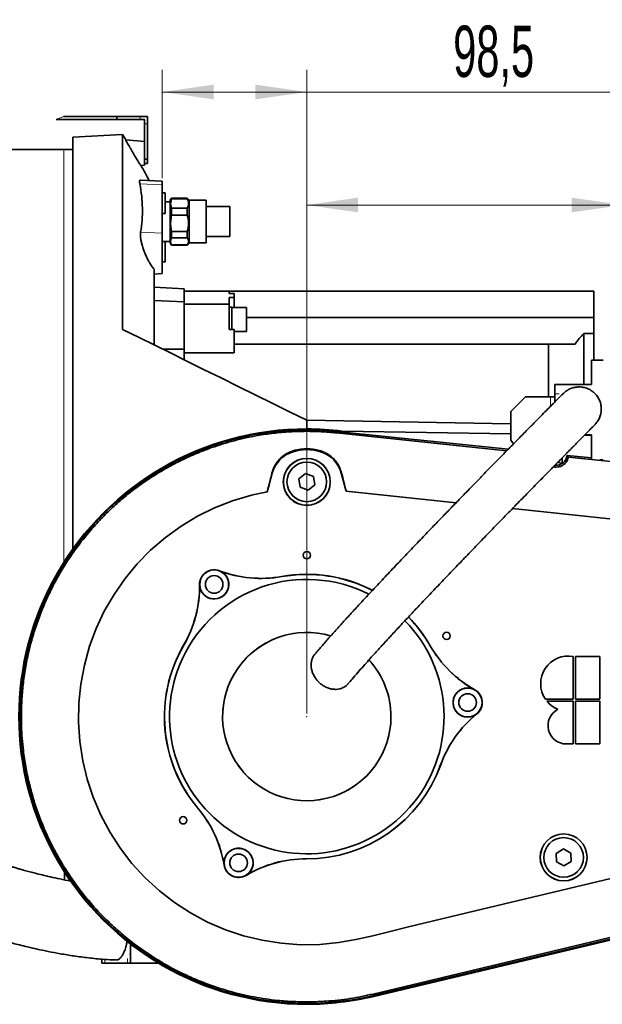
# Model space of a CAD drawing. Header units: millimetres. Extents: x 0 to 11920, y 0 to 8400.
# Tile 53 of 120: x 8108 to 8902, y 1180 to 2523. Entities that reach past the tile are written whole.
import ezdxf

# ---------------------------------------------------------------- set-up
doc = ezdxf.new("R2010")
doc.units = ezdxf.units.MM
doc.header["$LTSCALE"] = 20
doc.header["$PDSIZE"] = -1
doc.styles.add('SLDTEXTSTYLE0', font='TXT', dxfattribs={"width": 0.605})
doc.dimstyles.new('SLDDIMSTYLE13', dxfattribs={"dimtxt": 70, "dimasz": 70, "dimexe": 0, "dimexo": 0.0625, "dimgap": 17.5, "dimtad": 1, "dimdec": 1, "dimlfac": 0.5, "dimrnd": 1e-09, "dimzin": 12, "dimdsep": 46, "dimtxsty": 'SLDTEXTSTYLE0', "dimsah": 1, "dimcen": 0.09, "dimadec": 0, "dimazin": 3, "dimtfac": 1, "dimtofl": 0, "dimtmove": 0, "dimatfit": 3, "dimfxl": 1, "dimfrac": 2, "dimtolj": 1, "dimtzin": 12, "dimarcsym": 0})

# ---------------------------------------------------------------- blocks, each defined once
blk = doc.blocks.new('SW_SYMBOL_HOLE_DEPTH')
at = {"color": 0, "linetype": 'Continuous', "lineweight": 18}
for p, q in [((0, 17500), (16000, 17500)), ((8000, 17500), (8000, 1500)), ((2000, 11100), (8000, 1500)), ((14000, 11100), (8000, 1500))]:
    blk.add_line(p, q, dxfattribs=at)
blk = doc.blocks.new('_D_76')
at = {"color": 7, "linetype": 'Continuous', "lineweight": 0}
for p, q in [((8302.4, 2306.8), (8302.4, 2454.4)), ((8499.4, 1576.8), (8499.4, 2454.4)), ((8499.4, 2424.4), (8302.4, 2424.4)), ((8499.4, 2424.4), (9495.8, 2424.4))]:
    blk.add_line(p, q, dxfattribs=at)
at = {"color": 7, "linetype": 'Continuous', "lineweight": 18}
for points in [[(8302.4, 2424.4), (8372.4, 2414.4), (8372.4, 2434.4)], [(8499.4, 2424.4), (8429.4, 2434.4), (8429.4, 2414.4)]]:
    blk.add_solid(points, dxfattribs=at)
at = {"color": 7, "linetype": 'Continuous', "lineweight": 18, "xscale": 0.004511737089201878, "yscale": 0.004511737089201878, "zscale": 0.004511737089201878}
blk.add_blockref('SW_SYMBOL_HOLE_DEPTH', (9260.1, 2434.6), dxfattribs=at)
at = {"color": 7, "linetype": 'Continuous', "lineweight": 18, "char_height": 70, "attachment_point": 1, "style": 'SLDTEXTSTYLE0'}
for s, insert in [('98,5', (8698.9, 2514.9)), ('(2x M12', (8912.3, 2514.9)), ('19)', (9356.8, 2514.9))]:
    blk.add_mtext(s, dxfattribs=dict(at, insert=insert))
blk = doc.blocks.new('_D_77')
at = {"color": 7, "linetype": 'Continuous', "lineweight": 0}
for p, q in [((8499.4, 1576.8), (8499.4, 2300.3)), ((8930.4, 1959.4), (8930.4, 2300.3)), ((8499.4, 2270.3), (8930.4, 2270.3)), ((8930.4, 2270.3), (9741, 2270.3))]:
    blk.add_line(p, q, dxfattribs=at)
at = {"color": 7, "linetype": 'Continuous', "lineweight": 18}
for points in [[(8499.4, 2270.3), (8569.4, 2260.3), (8569.4, 2280.3)], [(8930.4, 2270.3), (8860.4, 2280.3), (8860.4, 2260.3)]]:
    blk.add_solid(points, dxfattribs=at)
at = {"color": 7, "linetype": 'Continuous', "lineweight": 18, "xscale": 0.004511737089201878, "yscale": 0.004511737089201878, "zscale": 0.004511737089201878}
blk.add_blockref('SW_SYMBOL_HOLE_DEPTH', (9505.4, 2280.4), dxfattribs=at)
at = {"color": 7, "linetype": 'Continuous', "lineweight": 18, "char_height": 70, "attachment_point": 1, "style": 'SLDTEXTSTYLE0'}
for s, insert in [('(M12', (9285.8, 2360.7)), ('19)', (9602, 2360.7)), ('215,5', (9019, 2360.7))]:
    blk.add_mtext(s, dxfattribs=dict(at, insert=insert))

msp = doc.modelspace()

# ---------------------------------------------------------------- linework, layer by layer
at = {"color": 7, "linetype": 'Continuous', "lineweight": 35}
for p, q in [((8167.695929, 2390.789697), (8240.400527, 2390.789697)), ((8240.400527, 2386.789749), (8240.400527, 2390.789697)), ((8272.400533, 2390.789697), (8240.400527, 2390.789697)), ((8272.400533, 2390.789697), (8282.400523, 2390.789697)), ((8282.400523, 2380.789707), (8282.400523, 2390.789697)), ((8157.997747, 2386.789749), (8240.400527, 2386.789749)), ((8272.400533, 2386.789749), (8240.400527, 2386.789749)), ((8272.400533, 2386.789749), (8278.40053, 2386.789749)), ((8278.40053, 2380.789707), (8278.40053, 2386.789749)), ((8278.40053, 2348.739693), (8278.40053, 2380.789707)), ((8282.400523, 2332.789729), (8282.400523, 2380.789707)), ((8248.400529, 2366.353462), (8180.40054, 2362.7897)), ((8180.40054, 1801.111529), (8180.40054, 2362.7897)), ((8248.400529, 2366.353462), (8248.400529, 2100.789735)), ((8278.40053, 2356.889436), (8252.62775, 2359.14428)), ((8168.400515, 2345.78974), (8082.40052, 2345.78974)), ((8180.40054, 2345.78974), (8168.400515, 2345.78974)), ((8278.40053, 2332.839796), (8278.40053, 2348.739693)), ((8278.40053, 2324.690053), (8273.18043, 2324.233363)), ((8278.40053, 2332.789729), (8278.40053, 2332.839796)), ((8278.40053, 2332.789729), (8282.400523, 2332.789729)), ((8278.40053, 2332.722494), (8278.40053, 2332.789729)), ((8278.40053, 2326.85704), (8278.40053, 2332.722494)), ((8278.40053, 2326.789806), (8278.40053, 2326.85704)), ((8278.40053, 2324.690053), (8278.40053, 2326.789806)), ((8282.400523, 2326.789806), (8278.40053, 2326.789806)), ((8282.400523, 2332.789729), (8282.400523, 2326.789806)), ((8302.400519, 2302.789757), (8272.791703, 2304.341504)), ((8302.400519, 2302.789757), (8302.400519, 2297.828028)), ((8302.400519, 2297.828028), (8302.400519, 2231.828043)), ((8306.400527, 2286.789725), (8302.400519, 2286.789725)), ((8306.400527, 2286.789725), (8306.400527, 2258.789728)), ((8313.400526, 2274.78976), (8306.400527, 2274.78976)), ((8315.019329, 2279.789755), (8313.400526, 2276.985953)), ((8313.400526, 2276.985953), (8313.400526, 2218.593547)), ((8336.400528, 2279.789755), (8315.019329, 2279.789755)), ((8315.019329, 2279.789755), (8315.019329, 2278.824398)), ((8315.019329, 2278.824398), (8336.400528, 2278.824398)), ((8339.335237, 2276.855061), (8336.400528, 2279.789755)), ((8336.400528, 2278.824398), (8336.400528, 2279.789755)), ((8362.400529, 2276.855061), (8339.335237, 2276.855061)), ((8339.335237, 2276.855061), (8339.335237, 2221.561739)), ((8362.400529, 2276.855061), (8362.400529, 2218.724439)), ((8302.400519, 2258.789728), (8306.400527, 2258.789728)), ((8315.019329, 2266.218493), (8315.019329, 2256.551573)), ((8336.400528, 2266.218493), (8315.019329, 2266.218493)), ((8315.019329, 2256.551573), (8336.400528, 2256.551573)), ((8336.400528, 2256.551573), (8336.400528, 2266.218493)), ((8394.400526, 2268.40348), (8362.400529, 2268.40348)), ((8394.400526, 2268.40348), (8394.400526, 2227.17602)), ((8302.400519, 2231.828043), (8302.400519, 2176.78971)), ((8336.400528, 2234.348366), (8315.019329, 2234.348366)), ((8315.019329, 2234.348366), (8315.019329, 2225.516865)), ((8336.400528, 2225.516865), (8336.400528, 2234.348366)), ((8306.400527, 2220.78974), (8302.400519, 2220.78974)), ((8306.400527, 2220.78974), (8313.400526, 2220.78974)), ((8306.400527, 2220.78974), (8306.400527, 2192.789743)), ((8313.400526, 2218.593547), (8315.019329, 2215.789745)), ((8315.019329, 2225.516865), (8336.400528, 2225.516865)), ((8315.019329, 2215.919564), (8315.019329, 2215.789745)), ((8336.400528, 2215.919564), (8315.019329, 2215.919564)), ((8315.019329, 2215.789745), (8336.400528, 2215.789745)), ((8336.400528, 2215.789745), (8339.335237, 2218.724439)), ((8336.400528, 2215.789745), (8336.400528, 2215.919564)), ((8339.335237, 2221.561739), (8339.335237, 2218.724439)), ((8339.335237, 2218.724439), (8362.400529, 2218.724439)), ((8362.400529, 2227.17602), (8394.400526, 2227.17602)), ((8302.400519, 2192.789743), (8306.400527, 2192.789743)), ((8291.400526, 2079.546759), (8291.400526, 2182.720849)), ((8291.400526, 2176.213214), (8302.400519, 2176.78971)), ((8291.400526, 2158.366272), (8332.400527, 2156.217525)), ((8332.400527, 2138.419101), (8332.400527, 2156.217525)), ((8393.400524, 2152.789781), (8332.400527, 2152.789781)), ((8393.400524, 2149.574349), (8393.400524, 2152.789781)), ((8393.400524, 2152.789781), (8890.400518, 2152.789781)), ((8393.400524, 2149.574349), (8400.400524, 2149.574349)), ((8400.400524, 2149.574349), (8400.400524, 2144.28539)), ((8890.400518, 2152.789781), (8890.400518, 2116.789768)), ((8291.400526, 2140.173623), (8332.400527, 2138.419101)), ((8332.400527, 2073.582718), (8332.400527, 2138.419101)), ((8393.400524, 2135.038445), (8332.400527, 2135.038445)), ((8393.400524, 2144.28539), (8400.400524, 2144.28539)), ((8393.400524, 2144.28539), (8393.400524, 2135.038445)), ((8393.400524, 2135.038445), (8393.400524, 2100.528667)), ((8400.400524, 2130.481074), (8400.400524, 2144.28539)), ((8397.400525, 2131.211111), (8393.400524, 2131.211111)), ((8397.400525, 2100.528667), (8397.400525, 2131.211111)), ((8417.400525, 2130.481074), (8397.400525, 2130.481074)), ((8417.400525, 2097.94111), (8417.400525, 2130.481074)), ((8890.400518, 2116.789768), (8417.400525, 2116.789768)), ((8890.400518, 2116.789768), (8890.400518, 2095.166275)), ((8393.400524, 2100.528667), (8400.400524, 2100.528667)), ((8400.400524, 2100.528667), (8400.400524, 2080.789754)), ((8400.400524, 2097.94111), (8417.400525, 2097.94111)), ((8876.899381, 2095.166275), (8876.899381, 2025.453637)), ((8876.899381, 2095.166275), (8890.400518, 2095.166275)), ((8890.400518, 2095.166275), (8890.400518, 2058.78515)), ((8303.06301, 2073.785136), (8332.400527, 2073.582718)), ((8332.400527, 2059.291789), (8332.400527, 2073.582718)), ((8400.400524, 2068.78979), (8332.400527, 2068.78979)), ((8400.400524, 2080.789754), (8400.400524, 2068.78979)), ((8828.899403, 2080.789754), (8400.400524, 2080.789754)), ((8828.899403, 2008.785078), (8828.899403, 2080.789754)), ((8828.899403, 2080.789754), (8864.899386, 2080.789754)), ((8887.40619, 2025.453637), (8887.40619, 2058.78515)), ((8887.40619, 2058.78515), (8903.406192, 2058.78515)), ((8837.406178, 2012.785146), (8837.406178, 2025.453637)), ((8887.40619, 2025.453637), (8837.406178, 2025.453637)), ((8777.406175, 1988.785097), (8797.406186, 2008.785078)), ((8797.406186, 2008.785078), (8831.406166, 2008.785078)), ((8837.406178, 2008.785078), (8831.406166, 2008.785078)), ((8837.406178, 2001.845429), (8837.406178, 2012.785146)), ((8777.406175, 1949.635456), (8777.406175, 1988.785097)), ((8499.400527, 1976.789782), (8499.400527, 1965.080211)), ((8777.406175, 1971.937129), (8499.400527, 1976.789782)), ((8540.039827, 1961.71994), (8773.85356, 1937.288711)), ((8777.406175, 1958.101818), (8547.538441, 1962.115595)), ((8780.969997, 1944.545815), (8777.406175, 1949.635456)), ((8887.40619, 1956.181118), (8877.722819, 1956.350276)), ((8887.40619, 1956.785152), (8878.152807, 1956.785152)), ((8887.40619, 1923.949191), (8887.40619, 1956.785152)), ((8847.406168, 1925.619314), (8847.406168, 1918.232391)), ((8855.888744, 1926.600406), (8854.149271, 1928.898642)), ((8854.149271, 1928.898642), (8887.40619, 1925.423691)), ((8903.406192, 1922.785113), (8898.546685, 1922.785113)), ((8835.242052, 1913.248012), (8837.356616, 1913.026998)), ((8847.406168, 1918.232391), (8841.118891, 1919.228146)), ((8452.400526, 1904.699156), (8445.567191, 1879.196832)), ((8497.53292, 1904.184768), (8488.598388, 1896.869848)), ((8488.598388, 1896.869848), (8490.465996, 1885.47487)), ((8508.335058, 1900.104592), (8497.53292, 1904.184768)), ((8510.202666, 1888.709614), (8508.335058, 1900.104592)), ((8553.023916, 1879.980395), (8546.400529, 1904.699156)), ((8490.465996, 1885.47487), (8501.26813, 1881.394813)), ((8501.26813, 1881.394813), (8510.202666, 1888.709614)), ((8553.023916, 1879.980395), (8702.77368, 1864.332983)), ((8862.520714, 1596.604774), (8862.520714, 1654.789755)), ((8898.565729, 1654.789755), (8865.490724, 1654.789755)), ((8865.490724, 1654.789755), (8865.490724, 1596.604774)), ((8898.565729, 1596.604774), (8898.565729, 1654.789755)), ((8824.454655, 1596.604774), (8862.520714, 1596.604774)), ((8862.520714, 1593.634794), (8826.651712, 1593.634794)), ((8862.520714, 1535.449693), (8862.520714, 1593.634794)), ((8865.490724, 1596.604774), (8898.565729, 1596.604774)), ((8898.565729, 1593.634794), (8865.490724, 1593.634794)), ((8865.490724, 1593.634794), (8865.490724, 1535.449693)), ((8898.565729, 1535.449693), (8898.565729, 1593.634794)), ((8853.20573, 1535.449693), (8862.520714, 1535.449693)), ((8865.490724, 1535.449693), (8898.565729, 1535.449693)), ((8849.144657, 1392.333934), (8839.275052, 1386.34033)), ((8839.275052, 1386.34033), (8839.530904, 1374.796102)), ((8859.270145, 1386.78355), (8849.144657, 1392.333934)), ((8859.525998, 1375.239322), (8859.270145, 1386.78355)), ((8839.530904, 1374.796102), (8849.656393, 1369.245479)), ((8849.656393, 1369.245479), (8859.525998, 1375.239322)), ((8169.417848, 1361.001918), (8169.165154, 1350.229452)), ((9201.600034, 1338.524053), (8590.282951, 1192.44952)), ((9201.888879, 1337.315271), (8590.57181, 1191.240737)), ((8259.149511, 1248.785207), (8259.149511, 1262.674758)), ((8259.149511, 1248.785207), (8259.149511, 1236.785123)), ((8220.159207, 1242.090175), (8220.159207, 1236.785123)), ((8224.263449, 1236.785123), (8220.159207, 1236.785123)), ((8224.263449, 1236.785123), (8255.045269, 1236.785123)), ((8255.045269, 1236.785123), (8259.149511, 1236.785123)), ((8259.149511, 1236.785123), (8296.737213, 1236.785123)), ((8296.737213, 1238.402555), (8297.451366, 1238.174388)), ((8296.737213, 1236.903617), (8296.737213, 1236.785123))]:
    msp.add_line(p, q, dxfattribs=at)
at = {"color": 8, "linetype": 'Continuous', "lineweight": 18}
for p, q in [((8272.400533, 2386.789749), (8272.400533, 2390.789697)), ((8282.400523, 2380.789707), (8278.40053, 2380.789707)), ((8168.400515, 2345.78974), (8168.400515, 1972.789714)), ((8302.400519, 2297.828028), (8271.932725, 2299.160669)), ((8302.400519, 2231.828043), (8272.956554, 2233.115861)), ((8831.406166, 2008.785078), (8831.406166, 1995.778391)), ((8843.40619, 2012.785146), (8837.406178, 2012.785146)), ((8168.400515, 1972.789714), (8168.400515, 1783.338616)), ((8539.82107, 1959.626386), (8540.039827, 1961.71994)), ((8480.691825, 1933.994243), (8480.376248, 1935.026595)), ((8518.109222, 1933.994243), (8518.42272, 1935.019801)), ((8837.356616, 1913.026998), (8837.619622, 1915.544221)), ((8452.400526, 1904.699156), (8451.953237, 1904.819081)), ((8546.400529, 1904.699156), (8546.831106, 1904.814551)), ((8380.278942, 1771.601746), (8380.316135, 1771.699617)), ((8465.296327, 1763.662169), (8465.277907, 1763.765285)), ((8353.320387, 1752.725074), (8353.215662, 1752.723644)), ((8331.703444, 1670.119474), (8331.612867, 1670.172045)), ((8667.539035, 1669.354865), (8667.629857, 1669.40696)), ((8728.269179, 1609.3312), (8728.32029, 1609.422634)), ((8731.137504, 1576.546142), (8731.203695, 1576.46496)), ((8681.752984, 1506.888578), (8681.851481, 1506.853053)), ((8351.15226, 1447.818468), (8351.072189, 1447.750995)), ((8386.785117, 1370.221565), (8386.681732, 1370.204637)), ((8498.959095, 1378.894994), (8498.958856, 1378.790328)), ((8416.612, 1356.31294), (8416.665627, 1356.223056)), ((8257.69176, 1248.785207), (8259.149511, 1248.785207)), ((8224.263449, 1241.741607), (8224.263449, 1236.785123)), ((8255.045269, 1236.785123), (8255.045269, 1242.785165)), ((8589.793448, 1194.49825), (8590.282951, 1192.44952))]:
    msp.add_line(p, q, dxfattribs=at)
at = {"color": 7, "linetype": 'Continuous', "lineweight": 18, "flags": 128}
msp.add_lwpolyline([(8167.695929, 2390.789697), (8166.917343, 2390.473554), (8166.139056, 2390.156696), (8165.361066, 2389.839003), (8164.583374, 2389.520595), (8163.806011, 2389.201472), (8163.028915, 2388.881633), (8162.252147, 2388.561079), (8161.475678, 2388.239691), (8160.699536, 2387.917588), (8159.923662, 2387.594888), (8159.148116, 2387.271235), (8158.372898, 2386.946986), (8157.997747, 2386.789749)], dxfattribs=at)
at = {"color": 7, "linetype": 'Continuous', "lineweight": 35, "flags": 128}
for points in [[(8248.400529, 2100.789735), (8270.166223, 2090.036938), (8292.197366, 2079.153011), (8314.475988, 2068.146894), (8336.983946, 2057.027409), (8359.70289, 2045.803735), (8382.614308, 2034.484932), (8405.699537, 2023.080299), (8428.939764, 2011.599014), (8452.316053, 2000.050614), (8475.809355, 1988.444397), (8499.400527, 1976.789782)], [(8539.82107, 1959.626386), (8741.590162, 1938.543508), (8771.972705, 1935.368845)], [(8855.888744, 1926.600406), (8962.58517, 1915.451715), (9073.082705, 1903.905818), (9128.331442, 1898.132989), (9183.580239, 1892.36016)], [(9069.926222, 1389.258811), (8728.84189, 1307.756612), (8635.979716, 1285.567233), (8612.791483, 1279.815385), (8589.596961, 1274.04041), (8566.297357, 1268.820236), (8542.793882, 1264.732311), (8517.063846, 1262.193391), (8491.212063, 1261.796901), (8464.66974, 1263.636539), (8438.380879, 1267.731855), (8413.261327, 1273.854921), (8388.73547, 1282.0384), (8364.297566, 1292.559335), (8340.846409, 1305.127094), (8319.170561, 1319.216916), (8298.737769, 1335.05554), (8279.161562, 1353.069971), (8261.192728, 1372.688005), (8245.402907, 1393.159101), (8231.363048, 1414.867828), (8218.852718, 1438.346813), (8208.390598, 1462.807605), (8200.262596, 1487.35852), (8194.199134, 1512.499044), (8190.164347, 1538.804481), (8188.388963, 1565.358231), (8188.84768, 1591.200659), (8191.445087, 1616.916249), (8196.342234, 1643.058011), (8203.449745, 1668.687413), (8212.441106, 1692.941139), (8223.413651, 1716.365526), (8236.699124, 1739.432523), (8251.905222, 1761.281202), (8268.406172, 1781.173298), (8286.498536, 1799.629638), (8306.65255, 1816.982458), (8328.211707, 1832.555005), (8350.382526, 1845.875332), (8373.581771, 1857.311318), (8398.363516, 1867.023299), (8423.883856, 1874.584505), (8445.567191, 1879.196832), (8445.567191, 1879.196832)], [(8779.535879, 1856.312106), (8937.762548, 1839.779088)], [(9201.110561, 1340.572545), (9151.780625, 1328.785131), (9102.450688, 1316.997716), (9003.790755, 1293.422887), (8589.793448, 1194.49825)]]:
    msp.add_lwpolyline(points, dxfattribs=at)
at = {"color": 7, "linetype": 'Continuous', "lineweight": 35}
for centre, radius in [((8499.40052, 1892.78976), 32.000003), ((8499.400537, 1892.789705), 31.921441), ((8499.400509, 1892.789778), 26.999991), ((8499.400509, 1792.789732), 5.000004), ((8373.213715, 1753.003202), 19.720751), ((8373.213713, 1753.003223), 11.999993), ((8689.926104, 1682.789709), 5.000011), ((8718.563367, 1591.964026), 19.72071), ((8718.563358, 1591.963989), 11.999991), ((8330.87069, 1431.376386), 5.000007), ((8849.400524, 1380.789807), 31.999995), ((8849.400503, 1380.789851), 31.921442), ((8849.400608, 1380.789778), 27.000023), ((8406.424558, 1373.402083), 19.720719), ((8406.424541, 1373.402032), 11.999938)]:
    msp.add_circle(centre, radius, dxfattribs=at)
for centre, radius, start, end in [((7403.457092, 1835.611318), 997.80591, 31.654631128, 32.134542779), ((7401.185134, 1834.23324), 1000.463683, 27.986871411, 29.3332052), ((9008.925334, 1972.768596), 180.033453, 137.167236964, 143.129670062), ((8499.400486, 1572.789738), 392.290473, 89.999994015, 270.000005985), ((8499.400548, 1572.789712), 391.047661, 84.034816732, 283.438851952), ((8499.401049, 1572.786971), 392.29324, 82.951603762, 90.000076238), ((8492.96963, 1893.828637), 42.000243, 106.997322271, 164.999920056), ((8499.400523, 1872.787666), 64.002035, 73.003450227, 106.996549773), ((8505.831429, 1893.828638), 42.000238, 15.00008003, 73.002694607), ((8839.18408, 1930.514918), 15.052219, 264.034165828, 353.835813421), ((8373.213722, 1753.003192), 20.000014, 69.19917639, 180.8008724), ((8499.400455, 1572.78983), 187.051806, 63.154683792, 154.999995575), ((8373.213725, 1753.003225), 19.895283, 180.801063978, 69.199188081), ((8437.135547, 1921.270113), 160.104009, 249.199021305, 280.130486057), ((8437.135553, 1921.271157), 160.000287, 249.199156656, 280.130419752), ((8499.400318, 1572.788071), 194.001637, 62.558866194, 100.130293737), ((8499.40056, 1572.789908), 193.895123, 62.567395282, 100.130460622), ((8193.231382, 1750.487272), 159.999909, 329.869550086, 0.800868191), ((8193.231878, 1750.487157), 160.104151, 329.869496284, 0.800899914), ((8499.400776, 1572.790076), 193.894901, 29.869516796, 44.431411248), ((8499.401059, 1572.790255), 193.999269, 29.869495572, 44.432772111), ((8499.400539, 1572.789716), 187.051929, 154.999974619, 44.334604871), ((8499.400532, 1572.789819), 114.697276, 73.537246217, 359.999959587), ((8499.400527, 1572.789804), 193.999999, 149.869559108, 220.130441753), ((8499.400514, 1572.789787), 193.895269, 149.869553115, 220.130446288), ((8806.375299, 1749.090931), 160.10418, 209.869495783, 240.800922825), ((8806.37545, 1749.091209), 159.999747, 209.869575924, 240.800928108), ((8855.905667, 1617.573112), 37.799965, 79.921260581, 213.691323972), ((8499.400728, 1572.789798), 114.697081, 359.999969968, 42.363015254), ((8718.563355, 1591.964047), 19.895251, 60.80087832, 309.199134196), ((8718.563388, 1591.964052), 19.99998, 309.19901395, 60.800922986), ((8855.905365, 1617.572549), 37.79937, 219.292865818, 247.34043882), ((8832.326216, 1452.472618), 160.104325, 129.199116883, 160.130550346), ((8832.327752, 1452.47144), 160.001463, 129.199281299, 160.130316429), ((8853.205772, 1560.559739), 25.110046, 118.192299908, 269.99990293), ((8499.400486, 1572.789917), 194.000091, 269.869569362, 340.130401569), ((8499.400837, 1572.789353), 193.894862, 269.86946536, 340.130502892), ((8228.738981, 1344.625994), 160.000562, 9.199116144, 40.130370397), ((8228.738265, 1344.625558), 160.106099, 9.199294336, 40.130317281), ((8406.424529, 1373.402041), 19.895274, 300.800797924, 189.198821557), ((8406.424398, 1373.401896), 19.999883, 189.19899655, 300.801440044), ((8498.594582, 1218.790867), 160.104542, 89.869553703, 120.800914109), ((8498.595672, 1218.786894), 160.003847, 89.869947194, 120.800507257), ((8499.400791, 1572.788782), 392.289517, 269.999961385, 283.438851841)]:
    msp.add_arc(centre, radius, start, end, dxfattribs=at)
at = {"color": 8, "linetype": 'Continuous', "lineweight": 18}
for centre, radius, start, end in [((8499.400573, 1572.78965), 115.057441, 73.438867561, 154.999965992), ((8499.400512, 1572.789715), 115.057359, 154.99998247, 42.379667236)]:
    msp.add_arc(centre, radius, start, end, dxfattribs=at)
at = {"color": 7, "linetype": 'Continuous', "lineweight": 35}
for points, knots in [([(8273.18043, 2324.233363), (8272.975826, 2324.488165), (8272.230128, 2325.416817), (8270.90783, 2327.620145), (8268.691283, 2331.128733), (8265.769445, 2335.998921), (8262.901591, 2340.818852), (8260.398442, 2345.097871), (8258.518144, 2348.331429), (8256.802583, 2351.353964), (8255.069622, 2354.315052), (8253.866469, 2356.865321), (8252.709389, 2358.439873), (8252.633241, 2359.096901), (8252.62775, 2359.14428)], [0, 0, 0, 0, 0.0241658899, 0.0880749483, 0.1896639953, 0.3314846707, 0.5081948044, 0.6046963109, 0.6983294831, 0.7848824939, 0.8621578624, 0.9511608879, 0.996478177, 1, 1, 1, 1]), ([(8271.932725, 2299.160669), (8271.803818, 2299.923107), (8271.58224, 2301.233656), (8271.563551, 2302.844046), (8271.882749, 2304.130663), (8272.519449, 2304.274807), (8272.79142, 2304.336378)], [0, 0, 0, 0, 0.3972848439, 0.6828897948, 0.8645444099, 1, 1, 1, 1]), ([(8272.956554, 2233.115861), (8273.711123, 2238.541452), (8275.221512, 2249.401626), (8275.615686, 2265.932321), (8274.716215, 2282.589541), (8272.864466, 2293.613678), (8271.932725, 2299.160669)], [0, 0, 0, 0, 0.2473780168, 0.4951660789, 0.7459837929, 1, 1, 1, 1]), ([(8315.019329, 2278.824398), (8314.561059, 2277.230806), (8313.640299, 2274.028941), (8313.939669, 2269.654045), (8314.729029, 2267.142246), (8315.019329, 2266.218493)], [0, 0, 0, 0, 0.3851688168, 0.7738861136, 1, 1, 1, 1]), ([(8336.400528, 2266.218493), (8336.962578, 2267.247759), (8338.070294, 2269.276287), (8338.581299, 2272.644841), (8337.983278, 2275.936695), (8336.942781, 2277.835067), (8336.400528, 2278.824398)], [0, 0, 0, 0, 0.26193845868, 0.51624155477, 0.74789065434, 1, 1, 1, 1]), ([(8315.019329, 2256.551573), (8314.562814, 2253.726724), (8313.638387, 2248.006496), (8313.927481, 2240.504704), (8314.729072, 2235.984964), (8315.019329, 2234.348366)], [0, 0, 0, 0, 0.3836144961, 0.7768068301, 1, 1, 1, 1]), ([(8336.400528, 2234.348366), (8336.965312, 2236.191379), (8338.111277, 2239.930915), (8338.566933, 2245.657232), (8338.021752, 2251.289933), (8336.945973, 2254.781344), (8336.400528, 2256.551573)], [0, 0, 0, 0, 0.2548034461, 0.5170049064, 0.7551099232, 1, 1, 1, 1]), ([(8291.400526, 2182.720849), (8290.232473, 2184.193691), (8287.739384, 2187.337317), (8284.584226, 2192.513769), (8281.635595, 2198.094156), (8279.064001, 2203.786079), (8276.834126, 2209.611675), (8275.071886, 2215.159111), (8273.792462, 2220.345646), (8273.003732, 2224.835017), (8272.678788, 2228.721573), (8272.709445, 2231.385833), (8272.908433, 2232.778958), (8272.956554, 2233.115861)], [0, 0, 0, 0, 0.10296386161, 0.21976568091, 0.33158906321, 0.44887089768, 0.56188446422, 0.67336383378, 0.7677014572, 0.85455319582, 0.92288274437, 0.98135054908, 1, 1, 1, 1]), ([(8315.019329, 2225.516865), (8314.853605, 2225.138395), (8314.198662, 2223.642676), (8313.621749, 2220.748233), (8314.180802, 2217.836693), (8314.850313, 2216.305985), (8315.019329, 2215.919564)], [0, 0, 0, 0, 0.1250655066, 0.4942604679, 0.8723280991, 1, 1, 1, 1]), ([(8336.400528, 2215.919564), (8336.728601, 2216.354457), (8337.480218, 2217.350802), (8338.290737, 2219.121348), (8338.513383, 2221.277404), (8337.858951, 2223.52151), (8336.907131, 2224.823752), (8336.400528, 2225.516865)], [0, 0, 0, 0, 0.154509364, 0.3539818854, 0.5444106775, 0.7575145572, 1, 1, 1, 1]), ([(8847.986449, 2012.499044), (8849.939087, 2014.313371), (8852.864267, 2017.031354), (8858.147579, 2019.831159), (8863.164593, 2021.590093), (8869.102459, 2022.419186), (8875.10134, 2022.082955), (8880.916709, 2020.581284), (8886.328411, 2017.969615), (8891.110451, 2014.358113), (8895.095702, 2009.874419), (8898.118722, 2004.702338), (8900.069321, 1999.029688), (8900.867517, 1993.088364), (8900.488897, 1987.102143), (8898.931252, 1981.318231), (8896.337748, 1975.896867), (8893.791419, 1972.833487), (8892.521877, 1971.306155)], [0, 0, 0, 0, 0.0833767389, 0.124903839, 0.1872331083, 0.2498111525, 0.3123268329, 0.3751590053, 0.4376103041, 0.5002380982, 0.5625373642, 0.6251979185, 0.6875554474, 0.7501068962, 0.8126768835, 0.8750226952, 0.9376891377, 1, 1, 1, 1]), ([(8847.927172, 2012.441108), (8847.830485, 2012.346814), (8847.3166, 2011.845651), (8846.194237, 2010.706725), (8844.399791, 2008.907132), (8841.898858, 2006.382689), (8838.877563, 2003.33309), (8835.555112, 1999.975082), (8831.220791, 1995.592), (8825.447744, 1989.74905), (8817.681997, 1981.879711), (8808.496585, 1972.559543), (8797.822912, 1961.713241), (8785.791245, 1949.466518), (8772.715126, 1936.132216), (8758.974039, 1922.091835), (8744.827247, 1907.606031), (8731.113497, 1893.531633), (8717.958471, 1879.999616), (8705.462595, 1867.117013), (8693.004301, 1854.242281), (8680.257919, 1841.03633), (8666.677728, 1826.92601), (8651.740817, 1811.352192), (8636.107537, 1794.982146), (8620.02782, 1778.059748), (8603.788973, 1760.870367), (8586.963634, 1742.929895), (8571.763965, 1726.571125), (8558.434571, 1712.080147), (8547.164974, 1699.705806), (8536.210809, 1687.531685), (8525.767645, 1675.714096), (8517.201745, 1665.877355), (8512.220977, 1659.935983), (8510.449652, 1657.823036)], [0, 0, 0, 0, 0.0008275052, 0.0043980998, 0.0097969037, 0.0163992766, 0.026171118, 0.0360999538, 0.0453433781, 0.0639406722, 0.0864282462, 0.1130853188, 0.1441199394, 0.1796685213, 0.218277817, 0.2585509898, 0.3000412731, 0.3423398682, 0.3789558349, 0.4156768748, 0.4523072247, 0.4887283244, 0.5281353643, 0.5723008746, 0.6209476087, 0.6668293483, 0.7153320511, 0.7658367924, 0.817532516, 0.8521534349, 0.8864757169, 0.9200835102, 0.9524967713, 0.9831062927, 1, 1, 1, 1]), ([(8589.793448, 1194.49825), (8579.250378, 1192.245634), (8558.164238, 1187.740401), (8529.32972, 1184.696523), (8503.779505, 1183.657816), (8481.589102, 1184.046436), (8456.083364, 1185.938327), (8427.409718, 1190.113584), (8399.179215, 1196.642404), (8374.728496, 1204.145982), (8353.917213, 1211.85144), (8330.475738, 1222.081042), (8304.80021, 1235.511413), (8280.321895, 1251.017148), (8259.732874, 1266.191232), (8242.645182, 1280.351329), (8223.911087, 1297.763374), (8204.128786, 1318.935268), (8186.163266, 1341.668944), (8171.757701, 1362.802115), (8160.320606, 1381.819648), (8148.405956, 1404.451232), (8136.746626, 1430.978143), (8127.318285, 1458.377778), (8120.719844, 1483.088756), (8116.222141, 1504.820722), (8112.470494, 1530.120529), (8110.249008, 1559.011005), (8110.421582, 1587.986058), (8112.37442, 1613.487457), (8115.323689, 1635.482513), (8120.157673, 1660.597956), (8127.6243, 1688.595689), (8137.378402, 1715.881078), (8147.662563, 1739.299249), (8157.726383, 1759.078779), (8170.60139, 1781.178389), (8186.914409, 1805.125909), (8205.149706, 1827.643865), (8222.605159, 1846.337257), (8238.648294, 1861.670159), (8258.112374, 1878.262267), (8281.432781, 1895.460335), (8306.094344, 1910.673251), (8328.75396, 1922.535403), (8348.968554, 1931.69376), (8372.82774, 1940.907566), (8400.525792, 1949.416909), (8428.832048, 1955.609456), (8454.140019, 1959.300686), (8476.246187, 1961.256835), (8497.934539, 1961.914268), (8519.156776, 1961.464468), (8532.926448, 1960.23966), (8539.82107, 1959.626386)], [0, 0, 0, 0, 0.0238851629, 0.0477703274, 0.064154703, 0.0805524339, 0.0969368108, 0.1208216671, 0.1447065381, 0.1610907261, 0.1774882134, 0.1938723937, 0.2177575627, 0.2416427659, 0.2580272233, 0.274424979, 0.2908093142, 0.314693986, 0.3385787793, 0.3549628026, 0.3713601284, 0.387744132, 0.4116296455, 0.4355150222, 0.451899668, 0.468297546, 0.4846820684, 0.5085668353, 0.5324515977, 0.548835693, 0.5652331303, 0.5816172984, 0.6055027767, 0.6293882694, 0.6457728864, 0.6621707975, 0.6785554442, 0.7024402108, 0.7263249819, 0.7427091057, 0.7591065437, 0.7754906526, 0.7993759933, 0.8232613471, 0.8396458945, 0.8560437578, 0.8724282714, 0.8963130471, 0.920197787, 0.9365818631, 0.9529792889, 0.9693633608, 0.9846599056, 1, 1, 1, 1]), ([(8555.959251, 1617.7196), (8557.711367, 1619.816476), (8562.000776, 1624.949904), (8568.887276, 1632.894673), (8576.381063, 1641.426247), (8583.685633, 1649.624012), (8590.496321, 1657.191905), (8596.538023, 1663.852454), (8601.494896, 1669.286705), (8605.809521, 1673.997616), (8610.004121, 1678.561998), (8616.782894, 1685.913238), (8626.651701, 1696.553457), (8639.412018, 1710.20801), (8653.059176, 1724.716313), (8667.191636, 1739.654239), (8682.022548, 1755.248307), (8697.182011, 1771.113589), (8712.514118, 1787.092787), (8727.917829, 1803.087117), (8744.129288, 1819.863751), (8761.007461, 1837.27272), (8778.324185, 1855.077844), (8794.849336, 1872.020419), (8810.240809, 1887.761412), (8824.265537, 1902.072881), (8835.07652, 1913.083268), (8843.012339, 1921.15485), (8848.426882, 1926.657477), (8853.4885, 1931.797267), (8858.372155, 1936.753057), (8863.319436, 1941.769288), (8868.500572, 1947.018765), (8873.831917, 1952.415493), (8879.061136, 1957.70447), (8883.562515, 1962.254128), (8887.160166, 1965.886997), (8889.70699, 1968.460469), (8891.429231, 1970.19487), (8892.273548, 1971.053589), (8892.521877, 1971.306155)], [0, 0, 0, 0, 0.0167898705, 0.0411038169, 0.0645999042, 0.0865631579, 0.1085697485, 0.1271586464, 0.1418174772, 0.153764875, 0.1664107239, 0.1799075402, 0.2152075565, 0.2555814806, 0.2947408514, 0.3375949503, 0.381935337, 0.4269733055, 0.4724266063, 0.5180062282, 0.563416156, 0.6157748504, 0.6669954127, 0.7160289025, 0.7611973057, 0.8022688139, 0.8391508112, 0.8560111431, 0.8718205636, 0.886585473, 0.9003357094, 0.914572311, 0.9298761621, 0.9456557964, 0.961184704, 0.9755765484, 0.9849814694, 0.9926003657, 0.9978236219, 1, 1, 1, 1]), ([(8480.376248, 1935.026595), (8478.304365, 1934.275485), (8474.163865, 1932.774449), (8468.629259, 1929.410977), (8463.772472, 1925.440754), (8459.036585, 1920.212059), (8454.648926, 1913.416235), (8452.853412, 1907.689941), (8451.953237, 1904.819081)], [0, 0, 0, 0, 0.1523914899, 0.3045427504, 0.4460492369, 0.5857133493, 0.7922986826, 1, 1, 1, 1]), ([(8518.42272, 1935.019801), (8515.723893, 1935.751747), (8510.211111, 1937.246865), (8501.660782, 1938.069673), (8492.985932, 1937.793816), (8485.884943, 1936.624848), (8481.734097, 1935.420552), (8480.376248, 1935.026595)], [0, 0, 0, 0, 0.2169894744, 0.4432354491, 0.6642356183, 0.8901627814, 1, 1, 1, 1]), ([(8546.831106, 1904.814551), (8546.000763, 1907.498446), (8544.295554, 1913.010154), (8540.0111, 1919.883107), (8534.92919, 1925.582356), (8529.728452, 1929.713784), (8524.155075, 1932.95744), (8520.370646, 1934.318985), (8518.42272, 1935.019801)], [0, 0, 0, 0, 0.1940973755, 0.3986028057, 0.5550940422, 0.7217606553, 0.8567842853, 1, 1, 1, 1]), ([(8837.356616, 1913.026998), (8838.861204, 1912.984842), (8841.776629, 1912.903158), (8846.315791, 1914.281397), (8850.043342, 1916.606117), (8852.778074, 1919.55274), (8854.787011, 1922.700796), (8855.485388, 1925.172719), (8855.888744, 1926.600406)], [0, 0, 0, 0, 0.1786868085, 0.3462399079, 0.5583801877, 0.6950370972, 0.8238652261, 1, 1, 1, 1]), ([(8451.953237, 1904.819081), (8450.912185, 1900.618327), (8448.794872, 1892.074744), (8446.654946, 1883.536797), (8445.567191, 1879.196832)], [0, 0, 0, 0, 0.4916852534, 1, 1, 1, 1]), ([(8553.023916, 1879.980395), (8551.970953, 1884.178824), (8549.895521, 1892.454092), (8547.842522, 1900.734955), (8546.831106, 1904.814551)], [0, 0, 0, 0, 0.50734652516, 1, 1, 1, 1]), ([(8177.929808, 1348.537395), (8177.86438, 1348.548432), (8172.831703, 1349.39741), (8163.512978, 1351.293515), (8150.557383, 1354.049616), (8139.480128, 1356.638932), (8130.220929, 1358.935833), (8122.186322, 1361.026414), (8115.252418, 1362.902719), (8109.271475, 1364.576302), (8103.871249, 1366.125552), (8097.96242, 1367.86253), (8090.518555, 1370.116309), (8080.530655, 1373.250175), (8068.597547, 1377.170975), (8055.699582, 1381.630558), (8043.58286, 1386.018679), (8032.630014, 1390.148604), (8022.905695, 1393.946021), (8014.18896, 1397.453704), (8005.752011, 1400.940704), (7996.802458, 1404.739933), (7986.520541, 1409.236528), (7974.848378, 1414.518254), (7961.759807, 1420.673232), (7947.545906, 1427.642179), (7932.698346, 1435.258798), (7918.016693, 1443.150037), (7905.135415, 1450.392355), (7894.1884, 1456.784846), (7884.991513, 1462.323615), (7876.526707, 1467.571755), (7868.796881, 1472.494916), (7862.088666, 1476.875759), (7856.905228, 1480.334048), (7853.396292, 1482.710183), (7850.854727, 1484.447396), (7848.144141, 1486.314182), (7844.470308, 1488.873343), (7839.635775, 1492.29324), (7833.676082, 1496.594162), (7826.345405, 1502.016017), (7817.641009, 1508.658889), (7807.587943, 1516.633194), (7796.520127, 1525.822594), (7784.887885, 1536.008664), (7771.838666, 1548.139628), (7758.421028, 1561.594137), (7745.308914, 1575.979856), (7734.098842, 1589.42295), (7724.614705, 1601.849908), (7716.711274, 1613.163768), (7710.189566, 1623.35663), (7704.858746, 1632.4298), (7700.448804, 1640.576494), (7696.305119, 1648.827044), (7692.056728, 1658.018961), (7687.527702, 1668.889345), (7682.98841, 1681.242877), (7678.600647, 1695.145556), (7674.533069, 1710.672494), (7670.98653, 1727.762574), (7668.221411, 1745.851315), (7666.060059, 1767.21949), (7665.028774, 1791.219725), (7665.493039, 1817.564711), (7666.933637, 1838.527124), (7668.473006, 1853.876984), (7669.591074, 1863.435036), (7670.6514, 1871.492801), (7671.399143, 1876.833188), (7671.801502, 1879.4833), (7671.872993, 1879.954169)], [0, 0, 0, 0, 0.00024256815, 0.01865826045, 0.03475439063, 0.04866677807, 0.06024272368, 0.06962930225, 0.07901695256, 0.08650277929, 0.09233393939, 0.09955520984, 0.10901793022, 0.1207665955, 0.13782315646, 0.15493512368, 0.17065564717, 0.18493301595, 0.19772706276, 0.20881925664, 0.21928224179, 0.23110071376, 0.24436221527, 0.26030708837, 0.27793536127, 0.29723561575, 0.31817657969, 0.3389362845, 0.35816629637, 0.3721970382, 0.38527835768, 0.3974133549, 0.40860655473, 0.41878086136, 0.42670276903, 0.43138611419, 0.43427310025, 0.43795723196, 0.4434180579, 0.45064104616, 0.45960596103, 0.47028584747, 0.4839729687, 0.49963333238, 0.51719253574, 0.53655791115, 0.55615000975, 0.58231756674, 0.60599818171, 0.62728554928, 0.64628706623, 0.66313011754, 0.67772427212, 0.6905132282, 0.70159228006, 0.71158422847, 0.72426124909, 0.73860323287, 0.75462344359, 0.77235930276, 0.79187892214, 0.81327677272, 0.83613853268, 0.85874334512, 0.89176358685, 0.92389185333, 0.9550221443, 0.96854794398, 0.98028696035, 0.99020078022, 0.99825888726, 1, 1, 1, 1]), ([(8507.786807, 1631.332943), (8507.213592, 1632.84469), (8506.069005, 1635.863322), (8505.27449, 1640.559699), (8505.230505, 1645.191242), (8505.973184, 1649.602386), (8507.57183, 1653.668832), (8509.114428, 1656.436159), (8510.303049, 1657.628373), (8510.474425, 1657.800267)], [0, 0, 0, 0, 0.17278011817, 0.34500445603, 0.5065563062, 0.66709796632, 0.81991799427, 0.97403566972, 1, 1, 1, 1]), ([(8555.872147, 1617.787788), (8555.6366, 1617.458526), (8554.561527, 1615.955726), (8551.976929, 1613.882684), (8548.205996, 1611.710498), (8543.995626, 1610.369465), (8539.460002, 1609.80789), (8534.815813, 1610.053744), (8530.100339, 1611.085487), (8525.540367, 1612.840289), (8521.163121, 1615.299723), (8517.162425, 1618.339016), (8513.584925, 1621.94296), (8510.295704, 1626.208156), (8508.666847, 1629.535333), (8507.786807, 1631.332943)], [0, 0, 0, 0, 0.0204836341, 0.0934905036, 0.1649914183, 0.2405205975, 0.3154810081, 0.3954899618, 0.4749360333, 0.5591205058, 0.6420899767, 0.7285547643, 0.8127700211, 0.8988432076, 1, 1, 1, 1]), ([(7616.793235, 1585.28919), (7618.311304, 1582.582176), (7622.137681, 1575.759001), (7628.9874, 1564.680099), (7637.64993, 1551.612153), (7647.753841, 1537.591218), (7659.449972, 1522.645692), (7671.125262, 1508.929806), (7682.396394, 1496.562259), (7692.894547, 1485.651194), (7704.231801, 1474.483437), (7716.289375, 1463.224351), (7728.530954, 1452.381874), (7740.334423, 1442.426485), (7751.686651, 1433.255521), (7762.360151, 1424.972871), (7772.145809, 1417.654301), (7779.82695, 1412.080267), (7785.585514, 1407.991544), (7789.582948, 1405.194446), (7792.581543, 1403.11944), (7794.861473, 1401.554208), (7797.168123, 1399.980129), (7800.17153, 1397.947018), (7804.29465, 1395.185947), (7812.232876, 1389.946461), (7824.227045, 1382.265596), (7839.89654, 1372.67774), (7856.592902, 1362.924756), (7874.118013, 1353.159279), (7892.53285, 1343.402775), (7914.923272, 1332.138493), (7940.640294, 1320.040861), (7969.431069, 1307.569044), (7997.100423, 1296.535774), (8023.342635, 1286.913102), (8043.08713, 1280.260179), (8056.651526, 1275.949356), (8064.518364, 1273.523247), (8071.667915, 1271.382602), (8077.122869, 1269.793259), (8080.758848, 1268.75252), (8082.930968, 1268.137354), (8085.110883, 1267.524717), (8088.075309, 1266.699152), (8092.837151, 1265.394438), (8099.658453, 1263.571607), (8108.669032, 1261.251206), (8119.667717, 1258.553553), (8132.603279, 1255.575542), (8147.413694, 1252.436955), (8164.025859, 1249.285223), (8182.352379, 1246.282778), (8202.285843, 1243.670868), (8221.456004, 1241.751214), (8233.984044, 1241.184195), (8239.336331, 1240.941951)], [0, 0, 0, 0, 0.01264935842, 0.03188338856, 0.05307289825, 0.0765437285, 0.10230499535, 0.13040672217, 0.1499379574, 0.17050082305, 0.19211477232, 0.21479468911, 0.23773398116, 0.25876079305, 0.27772710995, 0.29721404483, 0.31382424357, 0.32753191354, 0.33589585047, 0.34261037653, 0.34741779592, 0.35075892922, 0.35388244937, 0.35880011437, 0.36554174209, 0.37410812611, 0.39756810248, 0.42359038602, 0.44897828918, 0.4763765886, 0.50535740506, 0.53391350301, 0.57853070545, 0.62117654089, 0.66178205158, 0.69992851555, 0.73508924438, 0.74669515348, 0.75794080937, 0.76864390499, 0.77711425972, 0.78109929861, 0.78405913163, 0.78631593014, 0.79032875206, 0.79660179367, 0.80644027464, 0.8191073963, 0.83452610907, 0.85259792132, 0.87320919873, 0.89622933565, 0.92151082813, 0.94889065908, 0.97816483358, 1, 1, 1, 1]), ([(8239.340563, 1241.017053), (8239.774592, 1240.954722), (8241.61631, 1240.690234), (8244.528674, 1242.645044), (8247.369967, 1245.914081), (8249.796927, 1250.26101), (8251.938302, 1255.711585), (8253.540265, 1261.186545), (8254.234458, 1264.885893), (8254.510988, 1266.359517)], [0, 0, 0, 0, 0.0411483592, 0.1746048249, 0.3003805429, 0.4591994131, 0.6422301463, 0.8574834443, 1, 1, 1, 1])]:
    msp.add_open_spline(points, degree=3, knots=knots, dxfattribs=at)
at = {"color": 7, "linetype": 'Continuous', "lineweight": 0}
msp.add_point((8499.400525, 1572.789755), dxfattribs=at)

# ---------------------------------------------------------------- dimensions: what is measured, and where the dimension line sits
at = {"color": 7, "linetype": 'Continuous', "lineweight": 18}
dim = msp.add_linear_dim(base=(8302.400525, 2424.445218), p1=(8499.400525, 1572.789755), p2=(8302.400525, 2302.789755), angle=0, text='<> (2x M12{\\fGDT;x}19)', dimstyle='SLDDIMSTYLE13', dxfattribs=at)
dim.commit()
dim.dimension.update_dxf_attribs({"geometry": '_D_76', "text_midpoint": (9097.313336, 2424.445218), "dimtype": 160})
dim = msp.add_linear_dim(base=(8930.400525, 2270.277746), p1=(8499.400525, 1572.789755), p2=(8930.400525, 1955.430418), text='<> (M12{\\fGDT;x}19)', dimstyle='SLDDIMSTYLE13', dxfattribs=at)
dim.commit()
dim.dimension.update_dxf_attribs({"geometry": '_D_77', "text_midpoint": (9379.962034, 2270.277746), "dimtype": 160})

doc.saveas('drawing.dxf')
